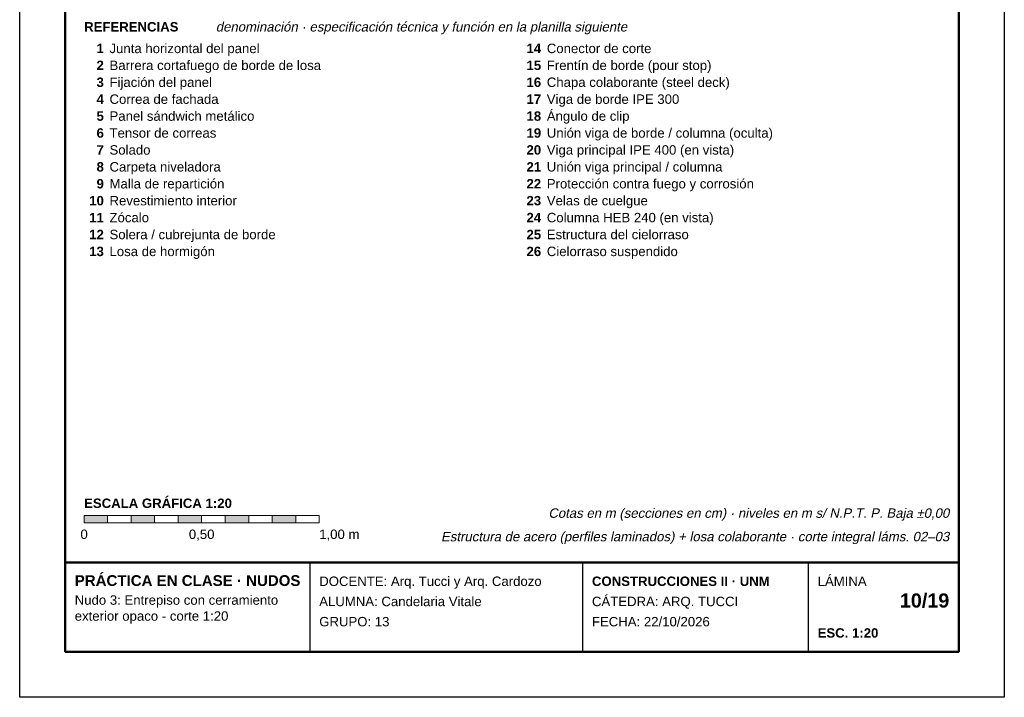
# Model space of a CAD drawing. Header units: millimetres. Extents: x 6 to 4194, y 6 to 5934.
# Tile 1 of 2: x 6 to 4194, y 6 to 2890. Entities that reach past the tile are written whole.
import ezdxf
from ezdxf.enums import TextEntityAlignment as Align

# ---------------------------------------------------------------- set-up
doc = ezdxf.new("R2010")
doc.units = ezdxf.units.MM
doc.header["$LTSCALE"] = 20
for name, color, linetype in [('X-MARCO', 7, 'Continuous'), ('X-ROTULO', 7, 'Continuous'), ('X-TEXTOS', 7, 'Continuous')]:
    doc.layers.add(name, color=color, linetype=linetype)
doc.styles.add('ARIAL', font='arial.ttf')
doc.styles.add('ARIAL-B', font='arialbd.ttf')

msp = doc.modelspace()

# ---------------------------------------------------------------- hatches: boundary and pattern name
at = {"layer": 'X-TEXTOS'}
h = msp.add_hatch(color=7, dxfattribs=at)
h.dxf.hatch_style = 1
h.paths.add_polyline_path([(280, 780), (380, 780), (380, 748), (280, 748)])
h = msp.add_hatch(color=7, dxfattribs=at)
h.dxf.hatch_style = 1
h.paths.add_polyline_path([(480, 780), (580, 780), (580, 748), (480, 748)])
h = msp.add_hatch(color=7, dxfattribs=at)
h.dxf.hatch_style = 1
h.paths.add_polyline_path([(680, 780), (780, 780), (780, 748), (680, 748)])
h = msp.add_hatch(color=7, dxfattribs=at)
h.dxf.hatch_style = 1
h.paths.add_polyline_path([(880, 780), (980, 780), (980, 748), (880, 748)])
h = msp.add_hatch(color=7, dxfattribs=at)
h.dxf.hatch_style = 1
h.paths.add_polyline_path([(1080, 780), (1180, 780), (1180, 748), (1080, 748)])

# ---------------------------------------------------------------- linework, layer by layer
at = {"layer": 'X-MARCO', "lineweight": 30}
msp.add_lwpolyline([(6, 5934), (4194, 5934), (4194, 6), (6, 6)], close=True, dxfattribs=at)
at = {"layer": 'X-MARCO', "lineweight": 50}
msp.add_lwpolyline([(200, 5740), (4000, 5740), (4000, 200), (200, 200)], close=True, dxfattribs=at)
at = {"layer": 'X-ROTULO', "lineweight": 50}
msp.add_lwpolyline([(200, 580), (4000, 580), (4000, 200), (200, 200)], close=True, dxfattribs=at)
at = {"layer": 'X-ROTULO', "lineweight": 25}
for points in [[(1240, 580), (1240, 200)], [(2400, 580), (2400, 200)], [(3360, 580), (3360, 200)]]:
    msp.add_lwpolyline(points, dxfattribs=at)
at = {"layer": 'X-TEXTOS', "lineweight": 13}
for points in [[(280, 780), (380, 780), (380, 748), (280, 748)], [(380, 780), (480, 780), (480, 748), (380, 748)], [(480, 780), (580, 780), (580, 748), (480, 748)], [(580, 780), (680, 780), (680, 748), (580, 748)], [(680, 780), (780, 780), (780, 748), (680, 748)], [(780, 780), (880, 780), (880, 748), (780, 748)], [(880, 780), (980, 780), (980, 748), (880, 748)], [(980, 780), (1080, 780), (1080, 748), (980, 748)], [(1080, 780), (1180, 780), (1180, 748), (1080, 748)], [(1180, 780), (1280, 780), (1280, 748), (1180, 748)]]:
    msp.add_lwpolyline(points, close=True, dxfattribs=at)

# ---------------------------------------------------------------- texts
at = {"layer": 'X-ROTULO'}
for s, height, style, p in [('PRÁCTICA EN CLASE · NUDOS', 45.824, 'ARIAL-B', (240, 480)), ('DOCENTE: Arq. Tucci y Arq. Cardozo', 40.096, 'ARIAL', (1280, 480)), ('CONSTRUCCIONES II · UNM', 40.096, 'ARIAL-B', (2440, 480)), ('LÁMINA', 40.1, 'ARIAL', (3400, 480)), ('Nudo 3: Entrepiso con cerramiento', 40.096, 'ARIAL', (240, 400)), ('ALUMNA: Candelaria Vitale', 40.096, 'ARIAL', (1280, 394)), ('CÁTEDRA: ARQ. TUCCI', 40.096, 'ARIAL', (2440, 394)), ('exterior opaco - corte 1:20', 40.096, 'ARIAL', (240, 332)), ('GRUPO: 13', 40.1, 'ARIAL', (1280, 308)), ('FECHA: 22/10/2026', 40.096, 'ARIAL', (2440, 308)), ('ESC. 1:20', 40.1, 'ARIAL-B', (3400, 260))]:
    msp.add_text(s, height=height, dxfattribs=dict(at, style=style)).set_placement(p)
at = {"layer": 'X-ROTULO', "style": 'ARIAL-B'}
msp.add_text('10/19', height=60.14, dxfattribs=at).set_placement((3960, 388), align=Align.RIGHT)
at = {"layer": 'X-TEXTOS'}
for s, height, style, p in [('REFERENCIAS', 40.096, 'ARIAL-B', (280, 2840)), ('Junta horizontal del panel', 40.096, 'ARIAL', (388, 2748)), ('Conector de corte', 40.096, 'ARIAL', (2248, 2748)), ('Frentín de borde (pour stop)', 40.096, 'ARIAL', (2248, 2676)), ('Barrera cortafuego de borde de losa', 40.096, 'ARIAL', (388, 2676)), ('Fijación del panel', 40.096, 'ARIAL', (388, 2604)), ('Chapa colaborante (steel deck)', 40.096, 'ARIAL', (2248, 2604)), ('Correa de fachada', 40.096, 'ARIAL', (388, 2532)), ('Viga de borde IPE 300', 40.096, 'ARIAL', (2248, 2532)), ('Ángulo de clip', 40.096, 'ARIAL', (2248, 2460)), ('Panel sándwich metálico', 40.096, 'ARIAL', (388, 2460)), ('Tensor de correas', 40.096, 'ARIAL', (388, 2388)), ('Unión viga de borde / columna (oculta)', 40.096, 'ARIAL', (2248, 2388)), ('Solado', 40.1, 'ARIAL', (388, 2316)), ('Viga principal IPE 400 (en vista)', 40.096, 'ARIAL', (2248, 2316)), ('Carpeta niveladora', 40.096, 'ARIAL', (388, 2244)), ('Unión viga principal / columna', 40.096, 'ARIAL', (2248, 2244)), ('Malla de repartición', 40.096, 'ARIAL', (388, 2172)), ('Protección contra fuego y corrosión', 40.096, 'ARIAL', (2248, 2172)), ('Revestimiento interior', 40.096, 'ARIAL', (388, 2100)), ('Velas de cuelgue', 40.096, 'ARIAL', (2248, 2100)), ('Zócalo', 40.1, 'ARIAL', (388, 2028)), ('Columna HEB 240 (en vista)', 40.096, 'ARIAL', (2248, 2028)), ('Solera / cubrejunta de borde', 40.096, 'ARIAL', (388, 1956)), ('Estructura del cielorraso', 40.096, 'ARIAL', (2248, 1956)), ('Losa de hormigón', 40.096, 'ARIAL', (388, 1884)), ('Cielorraso suspendido', 40.096, 'ARIAL', (2248, 1884)), ('ESCALA GRÁFICA 1:20', 40.096, 'ARIAL-B', (280, 812)), ('1,00 m', 40.1, 'ARIAL', (1280, 680))]:
    msp.add_text(s, height=height, dxfattribs=dict(at, style=style)).set_placement(p)
at = {"layer": 'X-TEXTOS', "style": 'ARIAL', "oblique": 12}
msp.add_text('denominación · especificación técnica y función en la planilla siguiente', height=40.096, dxfattribs=at).set_placement((840, 2840))
at = {"layer": 'X-TEXTOS', "style": 'ARIAL-B'}
for s, p in [('1', (364, 2748)), ('14', (2224, 2748)), ('2', (364, 2676)), ('15', (2224, 2676)), ('3', (364, 2604)), ('16', (2224, 2604)), ('4', (364, 2532)), ('17', (2224, 2532)), ('5', (364, 2460)), ('18', (2224, 2460)), ('6', (364, 2388)), ('19', (2224, 2388)), ('7', (364, 2316)), ('20', (2224, 2316)), ('8', (364, 2244)), ('21', (2224, 2244)), ('9', (364, 2172)), ('22', (2224, 2172)), ('10', (364, 2100)), ('23', (2224, 2100)), ('11', (364, 2028)), ('24', (2224, 2028)), ('12', (364, 1956)), ('25', (2224, 1956)), ('13', (364, 1884)), ('26', (2224, 1884))]:
    msp.add_text(s, height=40.1, dxfattribs=at).set_placement(p, align=Align.RIGHT)
at = {"layer": 'X-TEXTOS', "style": 'ARIAL', "oblique": 12}
for s, p in [('Cotas en m (secciones en cm) · niveles en m s/ N.P.T. P. Baja ±0,00', (3960, 770)), ('Estructura de acero (perfiles laminados) + losa colaborante · corte integral láms. 02–03', (3960, 670))]:
    msp.add_text(s, height=40.096, dxfattribs=at).set_placement(p, align=Align.RIGHT)
at = {"layer": 'X-TEXTOS', "style": 'ARIAL'}
for s, p in [('0', (280, 680)), ('0,50', (780, 680))]:
    msp.add_text(s, height=40.1, dxfattribs=at).set_placement(p, align=Align.CENTER)

doc.saveas('drawing.dxf')
